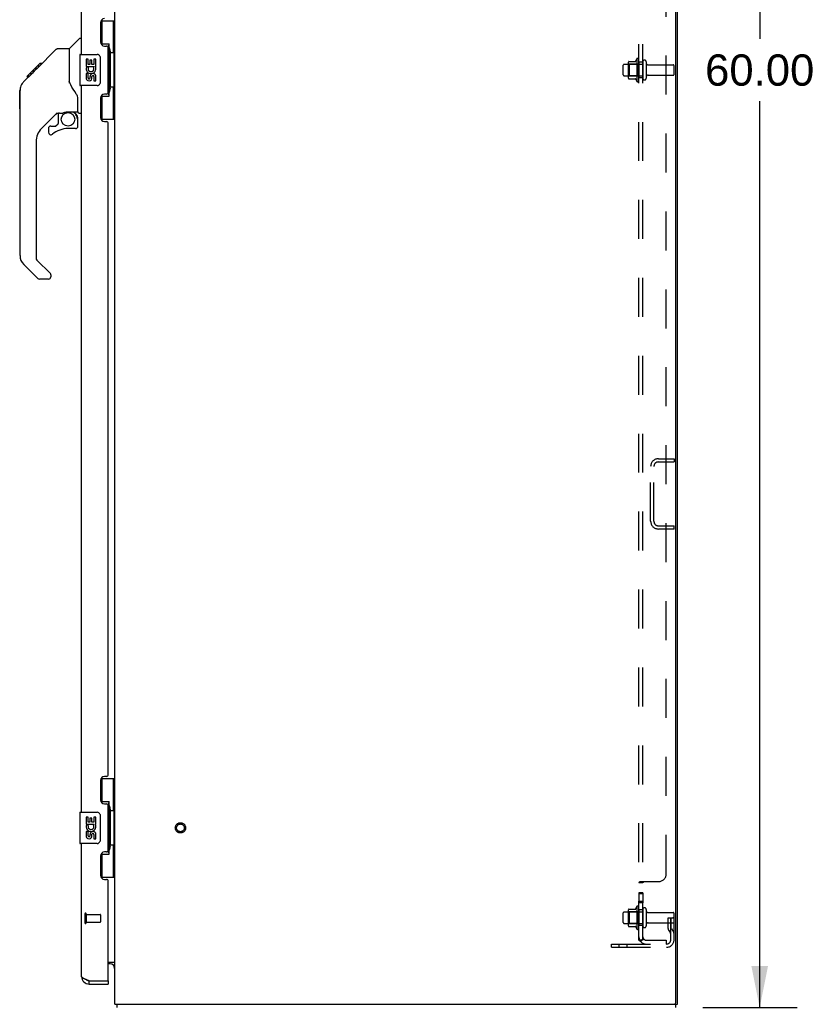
# Model space of a CAD drawing. Header units: inches. Extents: x 0 to 227, y 0 to 147.
# Tile 16 of 21: x 115 to 141, y 49 to 80. Entities that reach past the tile are written whole.
import ezdxf

# ---------------------------------------------------------------- set-up
doc = ezdxf.new("R2010")
doc.units = ezdxf.units.IN
doc.header["$LTSCALE"] = 12.466667
doc.header["$MEASUREMENT"] = 0
doc.linetypes.add('HIDDEN', pattern=[0.2, 0.1, -0.1])
doc.layers.get('0').update_dxf_attribs({"linetype": 'CONTINUOUS'})
for name, color, linetype in [('02___PRT_ALL_AXES', 7, 'CONTINUOUS'), ('DEFAULT_2', 8, 'HIDDEN'), ('DIMENSIONS', 7, 'CONTINUOUS')]:
    doc.layers.add(name, color=color, linetype=linetype)
doc.styles.get("Standard").update_dxf_attribs({"font": 'arial.ttf'})
doc.dimstyles.new('DIMSTYLE_1', dxfattribs={"dimtxt": 1, "dimasz": 1.333333, "dimexe": 0.09, "dimexo": 0.07, "dimgap": 0.0375, "dimtad": 0, "dimtih": 1, "dimtoh": 1, "dimzin": 4, "dimdsep": 46, "dimtxsty": 'Standard', "dimblk": '_FILLED', "dimblk1": '_FILLED', "dimblk2": '_FILLED', "dimcen": 0.09, "dimazin": 1, "dimtfac": 1, "dimtdec": 3, "dimtofl": 0, "dimtmove": 0, "dimatfit": 3, "dimldrblk": '_FILLED', "dimfxl": 0, "dimtolj": 1, "dimtzin": 4, "dimarcsym": 0})

# ---------------------------------------------------------------- blocks, each defined once
blk = doc.blocks.new('_FILLED')
at = {"color": 0, "linetype": 'ByBlock'}
blk.add_solid([(0, 0), (-1, 0.2), (-1, -0.2)], dxfattribs=at)
blk = doc.blocks.new('*D16')
at = {"layer": 'DIMENSIONS', "color": 2, "linetype": 'Continuous'}
for p, q in [((137.34, 108.881), (140.355, 108.881)), ((139.155, 108.881), (139.155, 79.881)), ((139.155, 48.881), (139.155, 77.881)), ((137.34, 48.881), (140.355, 48.881))]:
    blk.add_line(p, q, dxfattribs=at)
at = {"layer": 'DIMENSIONS', "color": 2, "linetype": 'Continuous', "xscale": 1.3333333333, "yscale": 1.3333333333, "zscale": 1.3333333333}
for p, rotation in [((139.155, 108.881), 90), ((139.155, 48.881), 270)]:
    blk.add_blockref('_FILLED', p, dxfattribs=dict(at, rotation=rotation))
at = {"layer": 'DIMENSIONS', "color": 2, "linetype": 'Continuous', "insert": (139.155, 79.381), "char_height": 1, "width": 3.49442, "attachment_point": 2, "line_spacing_factor": 0.9}
blk.add_mtext('60.00', dxfattribs=at)

msp = doc.modelspace()

# ---------------------------------------------------------------- linework, layer by layer
at = {"color": 3, "linetype": 'Continuous'}
for p, q in [((118.521, 48.985), (118.521, 108.777)), ((136.469, 49.047), (136.469, 108.714)), ((136.521, 48.985), (136.521, 108.777)), ((117.463, 79.381), (117.463, 102.631)), ((118.067, 80.398), (118.067, 79.778)), ((118.197, 79.648), (118.257, 79.648)), ((118.317, 78.173), (118.317, 79.588)), ((117.463, 55.131), (117.463, 78.381)), ((118.067, 77.983), (118.067, 77.363)), ((118.257, 78.113), (118.197, 78.113)), ((118.197, 77.233), (118.257, 77.233)), ((118.317, 56.338), (118.317, 77.173)), ((118.067, 56.148), (118.067, 55.528)), ((118.257, 56.278), (118.197, 56.278)), ((118.197, 55.398), (118.257, 55.398)), ((118.317, 53.923), (118.317, 55.338)), ((117.463, 49.877), (117.463, 54.131)), ((118.067, 53.733), (118.067, 53.113)), ((118.257, 53.863), (118.197, 53.863)), ((118.197, 52.983), (118.257, 52.983)), ((118.317, 49.755), (118.317, 52.923)), ((118.317, 50.329), (118.521, 50.329)), ((117.632, 49.764), (117.62, 49.768)), ((117.643, 49.759), (117.632, 49.764)), ((117.655, 49.755), (117.643, 49.759)), ((117.667, 49.75), (117.655, 49.755)), ((117.685, 49.744), (117.667, 49.75)), ((117.709, 49.735), (117.685, 49.744)), ((117.709, 49.735), (118.297, 49.735)), ((117.709, 49.631), (118.317, 49.631)), ((118.521, 48.985), (136.469, 48.985))]:
    msp.add_line(p, q, dxfattribs=at)
at = {"color": 7, "linetype": 'Continuous'}
for p, q in [((118.08, 80.456), (118.521, 80.456)), ((118.117, 79.676), (118.117, 80.456)), ((118.482, 79.431), (118.482, 80.456)), ((117.075, 79.575), (117.372, 79.873)), ((117.463, 79.885), (117.4, 79.885)), ((118.117, 79.721), (118.344, 79.721)), ((118.344, 78.041), (118.344, 79.721)), ((116.028, 78.922), (116.652, 79.547)), ((116.708, 79.57), (117.069, 79.57)), ((117.069, 79.57), (117.069, 78.465)), ((118.381, 79.481), (118.381, 79.461)), ((118.381, 79.431), (118.381, 78.331)), ((118.503, 79.431), (118.381, 79.431)), ((118.503, 78.331), (118.503, 79.431)), ((115.72, 78.681), (116.129, 79.09)), ((116.129, 79.09), (116.131, 79.092)), ((116.129, 79.091), (116.196, 79.091)), ((116.196, 79.09), (116.129, 79.09)), ((116.131, 79.092), (116.198, 79.092)), ((117.403, 79.366), (117.403, 78.396)), ((117.418, 79.381), (117.958, 79.381)), ((118.058, 79.281), (118.058, 78.481)), ((115.609, 78.503), (115.888, 78.781)), ((115.887, 78.782), (116.02, 78.915)), ((115.954, 78.848), (115.887, 78.848)), ((115.914, 78.808), (115.888, 78.781)), ((116.036, 78.93), (115.969, 78.93)), ((116.028, 78.922), (115.992, 78.887)), ((116.112, 79.007), (116.046, 79.007)), ((115.715, 78.677), (115.718, 78.68)), ((115.715, 78.677), (115.782, 78.677)), ((115.718, 78.68), (115.785, 78.68)), ((115.786, 78.681), (115.72, 78.681)), ((115.867, 78.762), (115.801, 78.762)), ((117.089, 78.473), (117.069, 78.528)), ((117.119, 78.405), (117.089, 78.473)), ((115.482, 77.643), (115.482, 78.23)), ((115.494, 72.941), (115.494, 78.226)), ((117.958, 78.381), (117.418, 78.381)), ((118.503, 78.331), (118.381, 78.331)), ((118.381, 78.3), (118.381, 78.28)), ((118.482, 77.306), (118.482, 78.331)), ((117.345, 77.542), (117.345, 77.949)), ((118.117, 77.306), (118.117, 78.086)), ((118.117, 78.041), (118.344, 78.041)), ((116.68, 77.508), (116.179, 77.006)), ((117.022, 77.544), (117.03, 77.544)), ((117.03, 77.544), (117.325, 77.544)), ((117.207, 77.544), (117.287, 77.464)), ((116.715, 77.498), (116.715, 77.171)), ((116.757, 77.503), (116.845, 77.503)), ((117.279, 77.457), (117.273, 77.45)), ((117.325, 77.325), (117.345, 77.325)), ((117.345, 77.088), (117.345, 77.325)), ((117.384, 77.503), (117.463, 77.503)), ((118.08, 77.306), (118.521, 77.306)), ((116.4, 77.009), (116.4, 76.89)), ((116.478, 77.088), (116.631, 77.088)), ((116.639, 77.091), (116.711, 77.163)), ((117.266, 77.009), (117.03, 77.009)), ((116.006, 76.589), (116.006, 72.856)), ((116.029, 72.8), (116.465, 72.365)), ((116.062, 72.211), (115.61, 72.663)), ((116.4, 72.188), (116.117, 72.188)), ((116.478, 72.331), (116.478, 72.267)), ((118.08, 56.206), (118.521, 56.206)), ((118.117, 55.426), (118.117, 56.206)), ((118.482, 55.181), (118.482, 56.206)), ((118.117, 55.471), (118.344, 55.471)), ((118.344, 53.791), (118.344, 55.471)), ((118.381, 55.231), (118.381, 55.211)), ((118.503, 55.181), (118.381, 55.181)), ((118.381, 55.181), (118.381, 54.081)), ((118.503, 54.081), (118.503, 55.181)), ((117.403, 55.116), (117.403, 54.146)), ((117.418, 55.131), (117.958, 55.131)), ((118.058, 55.031), (118.058, 54.231)), ((117.958, 54.131), (117.418, 54.131)), ((118.503, 54.081), (118.381, 54.081)), ((118.381, 54.05), (118.381, 54.03)), ((118.482, 53.056), (118.482, 54.081)), ((118.117, 53.056), (118.117, 53.836)), ((118.117, 53.791), (118.344, 53.791)), ((118.08, 53.056), (118.521, 53.056)), ((118.378, 50.277), (118.317, 50.277)), ((118.516, 50.245), (118.518, 50.247)), ((117.709, 49.631), (117.709, 49.735)), ((118.297, 49.735), (118.317, 49.735)), ((118.317, 49.735), (118.317, 49.631)), ((118.571, 48.978), (118.581, 48.985)), ((118.598, 48.881), (118.598, 48.985)), ((136.469, 48.985), (136.521, 48.985)), ((136.469, 48.881), (136.469, 48.985))]:
    msp.add_line(p, q, dxfattribs=at)
for points in [[(116.652, 79.547), (116.66, 79.553), (116.668, 79.559), (116.678, 79.564), (116.687, 79.567), (116.698, 79.569), (116.708, 79.57)], [(118.308, 79.62), (118.31, 79.623), (118.315, 79.632), (118.32, 79.64), (118.324, 79.647), (118.328, 79.654), (118.332, 79.66), (118.335, 79.666), (118.337, 79.672), (118.339, 79.677), (118.341, 79.682), (118.342, 79.686), (118.343, 79.69), (118.344, 79.694), (118.344, 79.697)], [(118.051, 79.317), (118.053, 79.311), (118.055, 79.305), (118.056, 79.299), (118.057, 79.293), (118.057, 79.287), (118.058, 79.281)], [(115.992, 78.887), (115.97, 78.865), (115.948, 78.843), (115.914, 78.808)], [(115.609, 78.503), (115.59, 78.483), (115.565, 78.45), (115.543, 78.414), (115.524, 78.377), (115.51, 78.337), (115.501, 78.296), (115.495, 78.255), (115.494, 78.226)], [(118.058, 78.481), (118.057, 78.474), (118.057, 78.468), (118.056, 78.462), (118.055, 78.456), (118.053, 78.45), (118.051, 78.445)], [(117.291, 78.12), (117.243, 78.19), (117.194, 78.267), (117.153, 78.337), (117.119, 78.405)], [(118.344, 78.064), (118.344, 78.068), (118.343, 78.071), (118.342, 78.075), (118.341, 78.08), (118.339, 78.085), (118.337, 78.09), (118.335, 78.095), (118.332, 78.101), (118.328, 78.108), (118.324, 78.115), (118.32, 78.122), (118.315, 78.13), (118.31, 78.138), (118.308, 78.142)], [(117.345, 77.949), (117.344, 77.972), (117.339, 78.007), (117.33, 78.042), (117.318, 78.074), (117.302, 78.103), (117.291, 78.12)], [(116.845, 77.503), (116.853, 77.504), (116.862, 77.505), (116.872, 77.509), (116.883, 77.513), (116.896, 77.517), (116.911, 77.523), (116.928, 77.528), (116.945, 77.533), (116.964, 77.537), (116.984, 77.541), (117.003, 77.543), (117.022, 77.544)], [(117.325, 77.325), (117.324, 77.339), (117.322, 77.353), (117.32, 77.366), (117.316, 77.38), (117.311, 77.393), (117.305, 77.406), (117.298, 77.418), (117.291, 77.429), (117.282, 77.44), (117.273, 77.45)], [(117.287, 77.464), (117.287, 77.464), (117.286, 77.464), (117.285, 77.463), (117.284, 77.462), (117.283, 77.46), (117.279, 77.457)], [(118.308, 55.37), (118.31, 55.373), (118.315, 55.382), (118.32, 55.39), (118.324, 55.397), (118.328, 55.404), (118.332, 55.41), (118.335, 55.416), (118.337, 55.422), (118.339, 55.427), (118.341, 55.432), (118.342, 55.436), (118.343, 55.44), (118.344, 55.444), (118.344, 55.447)], [(118.051, 55.067), (118.053, 55.061), (118.055, 55.055), (118.056, 55.049), (118.057, 55.043), (118.057, 55.037), (118.058, 55.031)], [(118.058, 54.231), (118.057, 54.224), (118.057, 54.218), (118.056, 54.212), (118.055, 54.206), (118.053, 54.2), (118.051, 54.195)], [(118.344, 53.814), (118.344, 53.818), (118.343, 53.821), (118.342, 53.825), (118.341, 53.83), (118.339, 53.835), (118.337, 53.84), (118.335, 53.845), (118.332, 53.851), (118.328, 53.858), (118.324, 53.865), (118.32, 53.872), (118.315, 53.88), (118.31, 53.888), (118.308, 53.892)], [(118.492, 50.22), (118.491, 50.221), (118.491, 50.221), (118.492, 50.222), (118.492, 50.223), (118.493, 50.224), (118.494, 50.225), (118.495, 50.226), (118.497, 50.227), (118.499, 50.229)], [(118.499, 50.229), (118.503, 50.232), (118.505, 50.234), (118.507, 50.235), (118.509, 50.237)], [(118.509, 50.237), (118.511, 50.239), (118.513, 50.241), (118.515, 50.243), (118.516, 50.245)], [(118.518, 50.247), (118.519, 50.248), (118.52, 50.25), (118.52, 50.252), (118.521, 50.253), (118.521, 50.254)]]:
    msp.add_lwpolyline(points, dxfattribs=at)
at = {"color": 3, "linetype": 'Continuous'}
msp.add_lwpolyline([(117.62, 49.768), (117.609, 49.773), (117.604, 49.775), (117.598, 49.777), (117.593, 49.779), (117.588, 49.781), (117.582, 49.784), (117.577, 49.786), (117.572, 49.788), (117.567, 49.79), (117.562, 49.793), (117.558, 49.795), (117.553, 49.797), (117.548, 49.799), (117.544, 49.802), (117.539, 49.804), (117.535, 49.806), (117.531, 49.808), (117.527, 49.81), (117.523, 49.813), (117.519, 49.815), (117.515, 49.817), (117.511, 49.819), (117.508, 49.822), (117.504, 49.824), (117.501, 49.826), (117.498, 49.828), (117.495, 49.83), (117.492, 49.833), (117.489, 49.835), (117.486, 49.837), (117.484, 49.839), (117.481, 49.842), (117.479, 49.844), (117.477, 49.846), (117.475, 49.848), (117.473, 49.85), (117.472, 49.853), (117.47, 49.855), (117.469, 49.857), (117.467, 49.859), (117.466, 49.862), (117.465, 49.864), (117.465, 49.866), (117.464, 49.868), (117.463, 49.871), (117.463, 49.873), (117.463, 49.875), (117.463, 49.877)], dxfattribs=at)
at = {"color": 7, "linetype": 'Continuous'}
msp.add_circle((117.03, 77.304), 0.217, dxfattribs=at)
at = {"color": 3, "linetype": 'Continuous'}
for centre, radius, start, end in [((118.197, 80.398), 0.13, 90, 180), ((118.197, 79.778), 0.13, 180, 270), ((118.257, 79.588), 0.06, 0, 90), ((118.257, 78.173), 0.06, 270, 360), ((118.197, 77.983), 0.13, 90, 180), ((118.197, 77.363), 0.13, 180, 270), ((118.257, 77.173), 0.06, 0, 90), ((118.197, 56.148), 0.13, 90, 180), ((118.257, 56.338), 0.06, 270, 360), ((118.197, 55.528), 0.13, 180, 270), ((118.257, 55.338), 0.06, 0, 90), ((118.257, 53.923), 0.06, 270, 360), ((118.197, 53.733), 0.13, 90, 180), ((118.197, 53.113), 0.13, 180, 270), ((118.257, 52.923), 0.06, 0, 90), ((117.709, 49.877), 0.246, 180, 270), ((118.297, 49.755), 0.02, 270, 360), ((136.406, 49.047), 0.0625, 270, 360)]:
    msp.add_arc(centre, radius, start, end, dxfattribs=at)
at = {"color": 7, "linetype": 'Continuous'}
for centre, radius, start, end in [((117.4, 79.845), 0.0394, 90, 135), ((117.089, 79.562), 0.0197, 135, 180), ((117.418, 79.366), 0.015, 90, 180), ((117.958, 79.281), 0.1, 21.205, 90), ((115.502, 78.23), 0.0197, 110.9631, 180), ((117.418, 78.396), 0.015, 180, 270), ((117.958, 78.481), 0.1, 270, 338.7946), ((115.502, 77.643), 0.0197, 180, 246.393), ((117.325, 77.564), 0.0197, 270, 360), ((117.384, 77.542), 0.0394, 180, 270), ((116.757, 77.306), 0.197, 90, 127.4405), ((117.148, 77.325), 0.197, 0, 45), ((116.597, 76.589), 0.591, 135, 180), ((116.478, 77.009), 0.0787, 90, 180), ((116.478, 76.89), 0.0787, 180, 309.5212), ((117.03, 76.221), 0.787, 90, 129.5212), ((116.631, 77.099), 0.0118, 270, 315), ((116.703, 77.171), 0.0118, 315, 360), ((117.266, 77.088), 0.0787, 270, 360), ((115.888, 72.941), 0.394, 180, 225), ((116.085, 72.856), 0.0787, 180, 225), ((116.117, 72.267), 0.0787, 225, 270), ((116.4, 72.267), 0.0787, 270, 360), ((116.431, 72.331), 0.0472, 0, 45), ((117.418, 55.116), 0.015, 90, 180), ((117.958, 55.031), 0.1, 21.205, 90), ((117.958, 54.231), 0.1, 270, 338.7946), ((117.418, 54.146), 0.015, 180, 270), ((118.378, 50.134), 0.142, 0, 90), ((117.709, 49.877), 0.142, 228.6367, 270), ((117.627, 50.021), 0.26, 270, 272.6203)]:
    msp.add_arc(centre, radius, start, end, dxfattribs=at)
for centre, start_param, end_param in [((118.277, 79.471), -1.51401, -0.699287), ((118.277, 79.471), -2.442306, -1.627583), ((118.277, 78.29), -1.51401, -0.699287), ((118.277, 78.29), -2.442306, -1.627583), ((118.277, 55.221), -1.51401, -0.699287), ((118.277, 55.221), -2.442306, -1.627583), ((118.277, 54.04), -1.51401, -0.699287), ((118.277, 54.04), -2.442306, -1.627583)]:
    msp.add_ellipse(centre, major_axis=(0, 0.18), ratio=0.579493, start_param=start_param, end_param=end_param, dxfattribs=at)
at = {"layer": '02___PRT_ALL_AXES', "color": 7, "linetype": 'Continuous'}
for p, q in [((117.606, 79.227), (117.606, 78.996)), ((117.669, 79.227), (117.606, 79.227)), ((117.669, 79.059), (117.669, 79.227)), ((117.731, 79.195), (117.731, 79.059)), ((117.792, 79.195), (117.731, 79.195)), ((117.792, 79.059), (117.792, 79.195)), ((117.857, 79.227), (117.857, 79.059)), ((117.92, 79.227), (117.857, 79.227)), ((117.92, 78.996), (117.92, 79.227)), ((117.606, 78.996), (117.867, 78.996)), ((117.676, 78.96), (117.619, 78.985)), ((117.731, 79.059), (117.669, 79.059)), ((117.857, 79.059), (117.792, 79.059)), ((117.867, 78.996), (117.84, 78.977)), ((117.902, 78.996), (117.92, 78.996)), ((117.606, 78.766), (117.606, 78.629)), ((117.669, 78.766), (117.606, 78.766)), ((117.669, 78.629), (117.669, 78.766)), ((117.731, 78.671), (117.731, 78.629)), ((117.792, 78.609), (117.792, 78.678)), ((117.857, 78.671), (117.857, 78.535)), ((117.857, 78.535), (117.92, 78.535)), ((117.92, 78.535), (117.92, 78.671)), ((117.669, 54.977), (117.606, 54.977)), ((117.606, 54.977), (117.606, 54.746)), ((117.669, 54.809), (117.669, 54.977)), ((117.792, 54.945), (117.731, 54.945)), ((117.731, 54.945), (117.731, 54.809)), ((117.792, 54.809), (117.792, 54.945)), ((117.92, 54.977), (117.857, 54.977)), ((117.857, 54.977), (117.857, 54.809)), ((117.92, 54.746), (117.92, 54.977)), ((117.606, 54.746), (117.867, 54.746)), ((117.669, 54.516), (117.606, 54.516)), ((117.606, 54.516), (117.606, 54.379)), ((117.676, 54.71), (117.619, 54.735)), ((117.731, 54.809), (117.669, 54.809)), ((117.669, 54.379), (117.669, 54.516)), ((117.857, 54.809), (117.792, 54.809)), ((117.867, 54.746), (117.84, 54.727)), ((117.902, 54.746), (117.92, 54.746)), ((117.731, 54.421), (117.731, 54.379)), ((117.792, 54.359), (117.792, 54.428)), ((117.857, 54.421), (117.857, 54.285)), ((117.857, 54.285), (117.92, 54.285)), ((117.92, 54.285), (117.92, 54.421))]:
    msp.add_line(p, q, dxfattribs=at)
at = {"layer": '02___PRT_ALL_AXES', "color": 8, "linetype": 'HIDDEN'}
for p, q in [((135.222, 79.237), (135.222, 78.525)), ((135.292, 79.131), (135.292, 79.215)), ((135.417, 79.131), (135.292, 79.131)), ((135.292, 79.131), (135.292, 78.631)), ((135.417, 79.131), (135.417, 78.631)), ((134.822, 79.064), (135.417, 79.064)), ((135.585, 79.047), (136.387, 79.047)), ((134.822, 78.698), (135.417, 78.698)), ((135.417, 78.631), (135.292, 78.631)), ((135.292, 78.547), (135.292, 78.631)), ((135.585, 78.715), (136.387, 78.715)), ((135.417, 52.551), (135.292, 52.551)), ((135.292, 52.551), (135.292, 52.234)), ((135.417, 52.515), (135.292, 52.515)), ((135.417, 52.551), (135.417, 52.234)), ((135.222, 52.112), (135.222, 51.4)), ((135.417, 52.27), (135.292, 52.27)), ((135.417, 52.234), (135.292, 52.234)), ((135.292, 52.006), (135.292, 52.09)), ((135.417, 52.006), (135.292, 52.006)), ((135.292, 52.006), (135.292, 51.506)), ((135.417, 52.006), (135.417, 51.506)), ((117.61, 51.859), (118.057, 51.859)), ((117.61, 51.859), (117.61, 51.611)), ((134.822, 51.939), (135.417, 51.939)), ((135.585, 51.922), (136.387, 51.922)), ((117.61, 51.611), (118.057, 51.611)), ((134.822, 51.573), (135.417, 51.573)), ((135.417, 51.506), (135.292, 51.506)), ((135.292, 51.422), (135.292, 51.506)), ((135.585, 51.59), (136.387, 51.59))]:
    msp.add_line(p, q, dxfattribs=at)
msp.add_circle((120.625, 54.631), 0.124, dxfattribs=at)
for centre, radius, start, end in [((135.822, 78.881), 0.698, 149.3369, 156.0321), ((135.253, 79.215), 0.0384, 0, 145.5503), ((135.822, 78.881), 0.698, 203.9679, 210.6631), ((135.253, 78.547), 0.0384, 214.4497, 360), ((135.822, 51.756), 0.698, 149.3369, 156.0321), ((135.253, 52.09), 0.0384, 0, 145.5503), ((135.822, 51.756), 0.698, 203.9679, 210.6631), ((135.253, 51.422), 0.0384, 214.4497, 360)]:
    msp.add_arc(centre, radius, start, end, dxfattribs=at)
at = {"layer": '02___PRT_ALL_AXES', "color": 7, "linetype": 'Continuous'}
for centre, radius, start, end in [((117.763, 78.923), 0.157, 156.5966, 341.8791), ((117.763, 78.923), 0.0943, 156.5966, 35.1122), ((117.763, 78.923), 0.157, 25.737, 27.8532), ((117.766, 78.923), 0.154, 341.4199, 26.1963), ((117.7, 78.629), 0.0943, 180, 248.6704), ((117.7, 78.629), 0.0943, 248.6999, 347.4338), ((117.7, 78.629), 0.0314, 180, 0.0485), ((117.826, 78.671), 0.0943, 0, 180), ((117.826, 78.666), 0.0362, 83.4285, 161.7628), ((117.826, 78.671), 0.0314, 0, 81.2295), ((117.763, 54.673), 0.157, 156.5966, 341.8791), ((117.763, 54.673), 0.0943, 156.5966, 35.1122), ((117.826, 54.421), 0.0943, 0, 180), ((117.763, 54.673), 0.157, 25.737, 27.8532), ((117.766, 54.673), 0.154, 341.4199, 26.1963), ((117.7, 54.379), 0.0943, 180, 248.6704), ((117.7, 54.379), 0.0943, 248.6999, 347.4338), ((117.7, 54.379), 0.0314, 180, 0.0485), ((117.826, 54.416), 0.0362, 83.4285, 161.7628), ((117.826, 54.421), 0.0314, 0, 81.2295)]:
    msp.add_arc(centre, radius, start, end, dxfattribs=at)
at = {"layer": 'DEFAULT_2', "color": 8, "linetype": 'HIDDEN'}
for p, q in [((135.292, 51.037), (135.292, 106.724)), ((135.417, 51.037), (135.417, 106.724)), ((136.167, 53.162), (136.167, 104.599)), ((134.956, 78.625), (134.956, 79.136)), ((134.976, 79.064), (134.956, 79.084)), ((134.966, 79.158), (135.194, 79.158)), ((135.272, 79.064), (135.292, 79.084)), ((135.523, 79.145), (135.523, 78.616)), ((134.792, 78.728), (134.792, 79.034)), ((135.272, 79.064), (134.976, 79.064)), ((134.976, 79.064), (134.976, 78.697)), ((135.272, 79.064), (135.272, 78.697)), ((136.417, 78.745), (136.417, 79.017)), ((134.976, 78.697), (134.956, 78.677)), ((134.966, 78.603), (135.194, 78.603)), ((135.272, 78.697), (134.976, 78.697)), ((135.272, 78.697), (135.292, 78.677)), ((135.667, 64.44), (135.667, 66.197)), ((135.771, 64.44), (135.771, 66.197)), ((135.913, 66.443), (136.417, 66.443)), ((135.913, 66.339), (136.417, 66.339)), ((136.417, 66.443), (136.417, 66.339)), ((135.913, 64.297), (136.417, 64.297)), ((136.417, 64.193), (136.417, 64.297)), ((136.417, 64.193), (135.913, 64.193)), ((135.417, 52.877), (135.292, 52.877)), ((135.325, 52.901), (135.318, 52.898)), ((135.346, 52.912), (135.917, 52.912)), ((135.436, 52.896), (135.435, 52.895)), ((134.956, 51.5), (134.956, 52.011)), ((134.966, 52.033), (135.194, 52.033)), ((135.523, 52.02), (135.523, 51.491)), ((117.567, 51.877), (117.567, 51.593)), ((117.61, 51.877), (117.61, 51.593)), ((118.067, 51.849), (118.067, 51.621)), ((134.792, 51.603), (134.792, 51.909)), ((134.976, 51.939), (134.956, 51.959)), ((135.272, 51.939), (134.976, 51.939)), ((134.976, 51.939), (134.976, 51.572)), ((135.272, 51.939), (135.292, 51.959)), ((135.272, 51.939), (135.272, 51.572)), ((136.223, 51.756), (136.313, 51.756)), ((136.223, 51.415), (136.223, 51.756)), ((136.313, 51.756), (136.417, 51.756)), ((136.313, 51.054), (136.313, 51.756)), ((136.327, 51.415), (136.327, 51.756)), ((136.417, 51.756), (136.378, 51.756)), ((136.417, 51.054), (136.417, 51.892)), ((134.976, 51.572), (134.956, 51.552)), ((134.966, 51.478), (135.194, 51.478)), ((135.272, 51.572), (134.976, 51.572)), ((135.272, 51.572), (135.292, 51.552)), ((136.327, 51.581), (136.223, 51.581)), ((136.329, 51.409), (136.378, 51.341)), ((135.346, 50.998), (135.442, 51.078)), ((136.244, 51.349), (136.293, 51.281)), ((134.417, 50.912), (136.17, 50.912)), ((134.417, 50.808), (134.417, 50.912)), ((134.417, 50.808), (136.17, 50.808)), ((134.664, 50.808), (134.664, 50.912)), ((134.92, 50.808), (134.92, 50.912)), ((135.417, 51.037), (135.292, 51.037)), ((135.529, 51.037), (136.167, 51.037)), ((136.167, 51.037), (136.167, 50.912))]:
    msp.add_line(p, q, dxfattribs=at)
for points in [[(135.318, 52.898), (135.314, 52.896), (135.311, 52.895), (135.308, 52.893), (135.305, 52.892), (135.302, 52.89), (135.299, 52.888), (135.297, 52.887), (135.295, 52.885), (135.294, 52.883), (135.293, 52.881), (135.292, 52.88), (135.292, 52.878), (135.292, 52.877)], [(135.293, 52.881), (135.292, 52.88), (135.292, 52.878)], [(135.299, 52.888), (135.297, 52.887), (135.295, 52.885), (135.294, 52.883)], [(135.335, 52.906), (135.332, 52.904), (135.329, 52.903), (135.325, 52.901)], [(135.346, 52.912), (135.344, 52.91), (135.341, 52.909), (135.339, 52.907), (135.335, 52.906)], [(135.431, 52.892), (135.427, 52.89), (135.425, 52.888), (135.423, 52.887), (135.422, 52.885), (135.42, 52.884), (135.419, 52.882), (135.418, 52.881), (135.417, 52.879), (135.417, 52.878), (135.417, 52.877)], [(135.418, 52.881), (135.417, 52.879), (135.417, 52.878), (135.417, 52.877)], [(135.422, 52.885), (135.42, 52.884), (135.419, 52.882)], [(135.442, 52.912), (135.443, 52.91), (135.443, 52.908), (135.443, 52.907), (135.442, 52.905), (135.442, 52.904), (135.441, 52.902), (135.44, 52.901), (135.439, 52.899), (135.438, 52.898), (135.436, 52.896), (135.435, 52.895), (135.433, 52.894), (135.431, 52.892)], [(135.442, 52.905), (135.442, 52.904), (135.441, 52.902), (135.44, 52.901)], [(135.442, 52.912), (135.443, 52.91), (135.443, 52.908), (135.443, 52.907)], [(135.421, 51.06), (135.421, 51.06), (135.421, 51.06), (135.421, 51.06), (135.42, 51.06), (135.42, 51.059), (135.419, 51.059), (135.419, 51.059), (135.418, 51.059), (135.418, 51.058), (135.417, 51.058), (135.417, 51.058), (135.416, 51.057), (135.416, 51.057), (135.415, 51.057), (135.414, 51.056), (135.414, 51.056), (135.413, 51.056), (135.412, 51.055), (135.412, 51.055), (135.411, 51.055), (135.41, 51.054), (135.41, 51.054), (135.409, 51.053), (135.408, 51.053), (135.407, 51.053), (135.407, 51.052), (135.406, 51.052), (135.405, 51.052), (135.404, 51.051), (135.404, 51.051), (135.403, 51.051), (135.402, 51.05), (135.401, 51.05), (135.4, 51.05), (135.399, 51.049), (135.399, 51.049), (135.398, 51.048), (135.397, 51.048), (135.396, 51.048), (135.395, 51.047), (135.394, 51.047), (135.393, 51.047), (135.392, 51.046), (135.391, 51.046), (135.39, 51.045), (135.389, 51.045), (135.388, 51.045), (135.387, 51.044), (135.386, 51.044), (135.385, 51.044), (135.384, 51.043), (135.382, 51.043), (135.381, 51.043), (135.38, 51.042), (135.379, 51.042), (135.378, 51.042), (135.377, 51.041), (135.376, 51.041), (135.375, 51.041), (135.374, 51.04), (135.373, 51.04), (135.372, 51.04), (135.371, 51.04), (135.37, 51.039), (135.369, 51.039), (135.368, 51.039), (135.367, 51.039), (135.366, 51.038), (135.365, 51.038), (135.364, 51.038), (135.363, 51.038), (135.362, 51.038), (135.361, 51.038), (135.36, 51.037), (135.36, 51.037), (135.359, 51.037), (135.358, 51.037), (135.358, 51.037), (135.357, 51.037), (135.357, 51.037), (135.357, 51.037)], [(135.435, 51.064), (135.431, 51.061), (135.429, 51.058), (135.427, 51.056), (135.425, 51.054), (135.423, 51.052), (135.422, 51.049), (135.42, 51.047), (135.419, 51.045), (135.418, 51.043), (135.417, 51.041), (135.417, 51.039), (135.417, 51.037)], [(135.417, 51.057), (135.417, 51.057), (135.418, 51.058), (135.418, 51.058), (135.419, 51.058), (135.419, 51.059), (135.419, 51.059), (135.42, 51.059), (135.42, 51.06), (135.42, 51.06), (135.421, 51.06), (135.421, 51.06)], [(135.442, 51.078), (135.443, 51.077), (135.443, 51.076), (135.443, 51.076), (135.442, 51.075), (135.442, 51.074), (135.441, 51.072), (135.44, 51.071), (135.439, 51.07), (135.438, 51.068), (135.436, 51.066), (135.435, 51.064)], [(135.321, 51.014), (135.314, 51.017), (135.311, 51.018), (135.308, 51.02), (135.305, 51.021), (135.302, 51.023), (135.299, 51.025), (135.297, 51.027), (135.295, 51.028), (135.294, 51.03), (135.293, 51.032), (135.292, 51.034), (135.292, 51.035), (135.292, 51.037)], [(135.346, 50.998), (135.344, 51.001), (135.341, 51.003), (135.339, 51.005), (135.335, 51.007), (135.332, 51.009), (135.329, 51.01), (135.325, 51.012), (135.321, 51.014)], [(135.357, 51.037), (135.357, 51.037), (135.357, 51.037), (135.357, 51.037), (135.357, 51.037), (135.358, 51.037), (135.358, 51.037), (135.359, 51.037), (135.359, 51.037), (135.36, 51.037), (135.36, 51.037)]]:
    msp.add_lwpolyline(points, dxfattribs=at)
for radius in [0.164, 0.124]:
    msp.add_circle((120.625, 54.631), radius, dxfattribs=at)
for centre, radius, start, end in [((134.966, 79.148), 0.01, 90, 174.8062), ((135.097, 79.136), 0.141, 174.7919, 180), ((135.175, 79.168), 0.01, 270, 336.0321), ((135.47, 79.145), 0.053, 0, 180), ((135.585, 79.109), 0.0625, 180, 270), ((134.822, 79.034), 0.03, 90, 180), ((136.387, 79.017), 0.03, 360, 90), ((134.822, 78.728), 0.03, 180, 270), ((135.097, 78.625), 0.141, 180, 185.2081), ((134.966, 78.613), 0.01, 185.1938, 270), ((135.175, 78.593), 0.01, 23.9679, 90), ((135.47, 78.616), 0.053, 180, 360), ((135.585, 78.652), 0.0625, 90, 180), ((136.387, 78.745), 0.03, 270, 0), ((135.913, 66.197), 0.246, 90, 180), ((135.913, 66.197), 0.142, 90, 180), ((135.913, 64.44), 0.246, 180, 270), ((135.913, 64.44), 0.142, 180, 270), ((135.917, 53.162), 0.25, 270, 360), ((134.966, 52.023), 0.01, 90, 174.8062), ((135.097, 52.011), 0.141, 174.7919, 180), ((135.175, 52.043), 0.01, 270, 336.0321), ((135.47, 52.02), 0.053, 0, 180), ((117.588, 51.877), 0.0215, 0, 180), ((118.057, 51.849), 0.01, 0, 90), ((134.822, 51.909), 0.03, 90, 180), ((135.585, 51.984), 0.0625, 180, 270), ((136.387, 51.892), 0.03, 360, 90), ((117.588, 51.593), 0.0215, 180, 360), ((118.057, 51.621), 0.01, 270, 360), ((134.822, 51.603), 0.03, 180, 270), ((135.097, 51.5), 0.141, 180, 185.2081), ((134.966, 51.488), 0.01, 185.1938, 270), ((135.175, 51.468), 0.01, 23.9679, 90), ((135.47, 51.491), 0.053, 180, 360), ((135.585, 51.527), 0.0625, 90, 180), ((136.337, 51.415), 0.114, 180, 215.7539), ((136.337, 51.415), 0.01, 180, 215.7539), ((136.387, 51.62), 0.03, 270, 0), ((135.529, 51.149), 0.237, 180, 270), ((135.529, 51.149), 0.112, 180, 270), ((136.17, 51.054), 0.246, 270, 360), ((136.17, 51.054), 0.142, 270, 360), ((136.209, 51.22), 0.104, 0, 35.7539), ((136.209, 51.22), 0.208, 0, 35.7539)]:
    msp.add_arc(centre, radius, start, end, dxfattribs=at)

# ---------------------------------------------------------------- dimensions: what is measured, and where the dimension line sits
at = {"layer": 'DIMENSIONS', "color": 2, "linetype": 'Continuous'}
dim = msp.add_linear_dim(base=(139.155, 48.881), p1=(137.27, 108.881), p2=(137.27, 48.881), angle=270, dimstyle='DIMSTYLE_1', dxfattribs=at)
dim.commit()
dim.dimension.update_dxf_attribs({"geometry": '*D16', "text_midpoint": (139.147, 78.875), "dimtype": 160})

doc.saveas('drawing.dxf')
